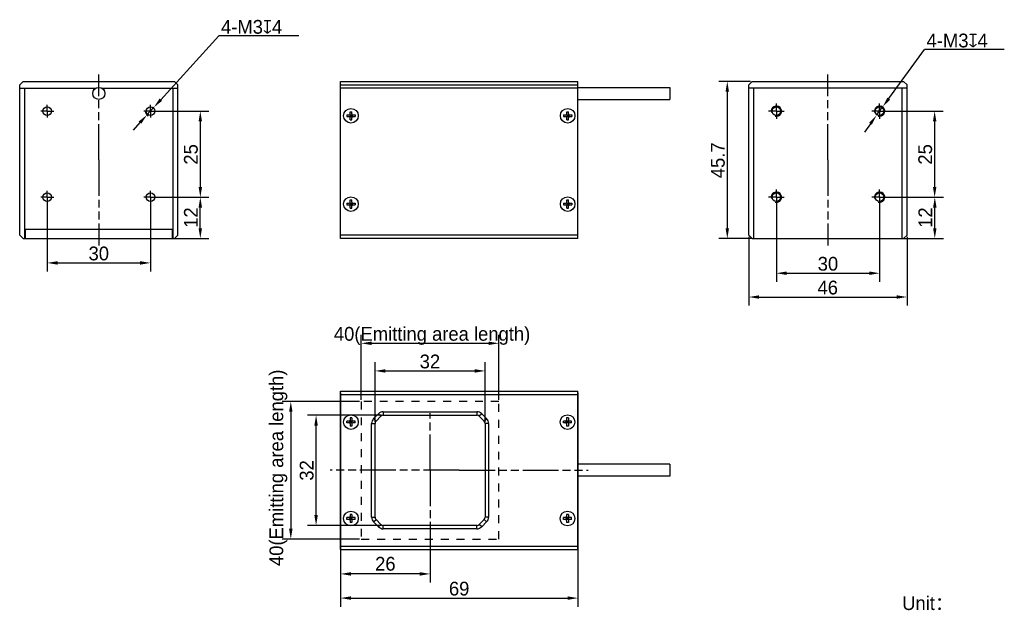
# Model space of a CAD drawing. Header units: millimetres. Extents: x 74 to 360, y 92 to 264.
import ezdxf

# ---------------------------------------------------------------- set-up
doc = ezdxf.new("R2010")
doc.units = ezdxf.units.MM
doc.header["$LTSCALE"] = 23.1
doc.header["$PDMODE"] = 3
doc.header["$PDSIZE"] = 8
for name, pattern in [('CENTER', [0.6, 0.375, -0.075, 0.075, -0.075]), ('DASHED', [0.2, 0.1, -0.1]), ('PHANTOM', [0.8, 0.45, -0.05, 0.1, -0.05, 0.1, -0.05])]:
    doc.linetypes.add(name, pattern=pattern)
doc.layers.get('0').update_dxf_attribs({"linetype": 'CONTINUOUS'})
doc.layers.get('Defpoints').update_dxf_attribs({"linetype": 'CONTINUOUS'})
for name, color, linetype in [('00_COMPONENTS', 7, 'CONTINUOUS'), ('50_ALL_DETAILS', 7, 'CONTINUOUS'), ('51__DRAFT_DIMS', 7, 'CONTINUOUS'), ('DEFAULT_1', 7, 'CENTER')]:
    doc.layers.add(name, color=color, linetype=linetype)
doc.styles.get("Standard").update_dxf_attribs({"font": 'simfang.ttf'})
doc.dimstyles.new('DIMSTYLE_1', dxfattribs={"dimtxt": 3, "dimasz": 3, "dimexe": 2.5, "dimexo": 0.5, "dimgap": 0.75, "dimtad": 1, "dimdsep": 46, "dimtxsty": 'STANDARD', "dimblk": '_FILLED', "dimblk1": '_FILLED', "dimblk2": '_FILLED', "dimcen": 0.09, "dimclrt": 3, "dimazin": 2, "dimtp": 0.2, "dimtm": 0.2, "dimtfac": 1, "dimtofl": 0, "dimtmove": 0, "dimatfit": 3, "dimldrblk": '_FILLED', "dimfxl": 1, "dimtolj": 1, "dimarcsym": 0})
doc.dimstyles.new('DIMSTYLE_2', dxfattribs={"dimtxt": 3, "dimasz": 3, "dimexe": 2.5, "dimexo": 0.5, "dimgap": 0.75, "dimtad": 1, "dimdsep": 46, "dimtxsty": 'STANDARD', "dimblk": '_FILLED', "dimblk1": '_FILLED', "dimblk2": '_FILLED', "dimcen": 0.09, "dimclrt": 3, "dimazin": 2, "dimtp": 0.3, "dimtm": 0.3, "dimtfac": 1, "dimtofl": 0, "dimtmove": 0, "dimatfit": 3, "dimldrblk": '_FILLED', "dimfxl": 1, "dimtolj": 1, "dimarcsym": 0})
doc.dimstyles.new('DIMSTYLE_3', dxfattribs={"dimtxt": 3, "dimasz": 3, "dimexe": 2.5, "dimexo": 0.5, "dimtad": 1, "dimdsep": 46, "dimtxsty": 'STANDARD', "dimblk": '_FILLED', "dimblk1": '_FILLED', "dimblk2": '_FILLED', "dimcen": 0.09, "dimclrt": 3, "dimazin": 2, "dimtp": 0.1, "dimtm": 0.1, "dimtfac": 1, "dimtmove": 0, "dimatfit": 2, "dimldrblk": '_FILLED', "dimfxl": 1, "dimtolj": 1, "dimarcsym": 0})

# ---------------------------------------------------------------- blocks, each defined once
blk = doc.blocks.new('_FILLED')
at = {"color": 0, "linetype": 'ByBlock'}
blk.add_solid([(0, 0), (-1, 0.167), (-1, -0.167)], dxfattribs=at)
blk = doc.blocks.new('*D1')
at = {"layer": '51__DRAFT_DIMS', "color": 0, "lineweight": -2}
for p, q in [((324.26, 236.94), (342.28, 236.94)), ((339.78, 233.94), (339.78, 214.94)), ((324.26, 211.94), (342.28, 211.94))]:
    blk.add_line(p, q, dxfattribs=at)
at = {"layer": 'Defpoints', "color": 0}
for p in [(323.76, 236.94), (323.76, 211.94), (339.78, 211.94)]:
    blk.add_point(p, dxfattribs=at)
at = {"layer": '51__DRAFT_DIMS', "color": 0, "linetype": 'ByBlock', "lineweight": -2, "xscale": 3, "yscale": 3, "zscale": 3}
for p, rotation in [((339.78, 236.94), 90), ((339.78, 211.94), 270)]:
    blk.add_blockref('_FILLED', p, dxfattribs=dict(at, rotation=rotation))
at = {"layer": '51__DRAFT_DIMS', "color": 3, "insert": (335.03, 224.38), "char_height": 3, "attachment_point": 2, "rotation": 90, "line_spacing_factor": 0.9}
blk.add_mtext('\\A1;\\A1;{\\fFZLanTingHei-R-GBK|b0|i0|c134|p2;\\H1.333333x;\\C0;25}', dxfattribs=at)
blk = doc.blocks.new('*D2')
at = {"layer": '51__DRAFT_DIMS', "color": 0, "lineweight": -2}
for p, q in [((293.76, 211.44), (293.76, 187.36)), ((323.76, 211.44), (323.76, 187.36)), ((296.76, 189.86), (320.76, 189.86))]:
    blk.add_line(p, q, dxfattribs=at)
at = {"layer": 'Defpoints', "color": 0}
for p in [(293.76, 211.94), (323.76, 211.94), (323.76, 189.86)]:
    blk.add_point(p, dxfattribs=at)
at = {"layer": '51__DRAFT_DIMS', "color": 0, "linetype": 'ByBlock', "lineweight": -2, "xscale": 3, "yscale": 3, "zscale": 3, "rotation": 180}
blk.add_blockref('_FILLED', (293.76, 189.86), dxfattribs=at)
at = {"layer": '51__DRAFT_DIMS', "color": 0, "linetype": 'ByBlock', "lineweight": -2, "xscale": 3, "yscale": 3, "zscale": 3}
blk.add_blockref('_FILLED', (323.76, 189.86), dxfattribs=at)
at = {"layer": '51__DRAFT_DIMS', "color": 3, "insert": (308.76, 194.61), "char_height": 3, "attachment_point": 2, "line_spacing_factor": 0.9}
blk.add_mtext('\\A1;\\A1;{\\fFZLanTingHei-R-GBK|b0|i0|c134|p2;\\H1.333333x;\\C0;30}', dxfattribs=at)
blk = doc.blocks.new('*D3')
at = {"layer": '51__DRAFT_DIMS', "color": 0, "lineweight": -2}
for p, q in [((324.26, 211.94), (342.32, 211.94)), ((339.82, 202.94), (339.82, 208.94)), ((330.76, 199.94), (342.32, 199.94))]:
    blk.add_line(p, q, dxfattribs=at)
at = {"layer": 'Defpoints', "color": 0}
for p in [(323.76, 211.94), (339.82, 211.94), (330.26, 199.94)]:
    blk.add_point(p, dxfattribs=at)
at = {"layer": '51__DRAFT_DIMS', "color": 0, "linetype": 'ByBlock', "lineweight": -2, "xscale": 3, "yscale": 3, "zscale": 3}
for p, rotation in [((339.82, 211.94), 90), ((339.82, 199.94), 270)]:
    blk.add_blockref('_FILLED', p, dxfattribs=dict(at, rotation=rotation))
at = {"layer": '51__DRAFT_DIMS', "color": 3, "insert": (335.07, 206.02), "char_height": 3, "attachment_point": 2, "rotation": 90, "line_spacing_factor": 0.9}
blk.add_mtext('\\A1;\\A1;{\\fFZLanTingHei-R-GBK|b0|i0|c134|p2;\\H1.333333x;\\C0;12}', dxfattribs=at)
blk = doc.blocks.new('*D4')
at = {"layer": '51__DRAFT_DIMS', "color": 0, "lineweight": -2}
for p, q in [((285.76, 200.44), (285.76, 180.45)), ((331.76, 200.44), (331.76, 180.45)), ((288.76, 182.95), (328.76, 182.95))]:
    blk.add_line(p, q, dxfattribs=at)
at = {"layer": 'Defpoints', "color": 0}
for p in [(285.76, 200.94), (331.76, 200.94), (331.76, 182.95)]:
    blk.add_point(p, dxfattribs=at)
at = {"layer": '51__DRAFT_DIMS', "color": 0, "linetype": 'ByBlock', "lineweight": -2, "xscale": 3, "yscale": 3, "zscale": 3, "rotation": 180}
blk.add_blockref('_FILLED', (285.76, 182.95), dxfattribs=at)
at = {"layer": '51__DRAFT_DIMS', "color": 0, "linetype": 'ByBlock', "lineweight": -2, "xscale": 3, "yscale": 3, "zscale": 3}
blk.add_blockref('_FILLED', (331.76, 182.95), dxfattribs=at)
at = {"layer": '51__DRAFT_DIMS', "color": 3, "insert": (308.7, 187.7), "char_height": 3, "attachment_point": 2, "line_spacing_factor": 0.9}
blk.add_mtext('\\A1;\\A1;{\\fFZLanTingHei-R-GBK|b0|i0|c134|p2;\\H1.333333x;\\C0;46}', dxfattribs=at)
blk = doc.blocks.new('*D5')
at = {"layer": '51__DRAFT_DIMS', "color": 0, "lineweight": -2}
for p, q in [((286.26, 245.59), (277, 245.59)), ((279.5, 242.59), (279.5, 202.94)), ((286.76, 199.94), (277, 199.94))]:
    blk.add_line(p, q, dxfattribs=at)
at = {"layer": 'Defpoints', "color": 0}
for p in [(286.76, 245.59), (279.5, 199.94), (287.26, 199.94)]:
    blk.add_point(p, dxfattribs=at)
at = {"layer": '51__DRAFT_DIMS', "color": 0, "linetype": 'ByBlock', "lineweight": -2, "xscale": 3, "yscale": 3, "zscale": 3}
for p, rotation in [((279.5, 245.59), 90), ((279.5, 199.94), 270)]:
    blk.add_blockref('_FILLED', p, dxfattribs=dict(at, rotation=rotation))
at = {"layer": '51__DRAFT_DIMS', "color": 3, "insert": (274.75, 222.66), "char_height": 3, "attachment_point": 2, "rotation": 90, "line_spacing_factor": 0.9}
blk.add_mtext('\\A1;\\A1;{\\fFZLanTingHei-R-GBK|b0|i0|c134|p2;\\H1.333333x;\\C0;45.7}', dxfattribs=at)
blk = doc.blocks.new('*D6')
at = {"layer": '51__DRAFT_DIMS', "color": 0, "lineweight": -2}
for p, q in [((177.1, 146.7), (177.1, 163.98)), ((209.1, 146.7), (209.1, 163.98)), ((180.1, 161.48), (206.1, 161.48))]:
    blk.add_line(p, q, dxfattribs=at)
at = {"layer": 'Defpoints', "color": 0}
for p in [(209.1, 161.48), (177.1, 146.2), (209.1, 146.2)]:
    blk.add_point(p, dxfattribs=at)
at = {"layer": '51__DRAFT_DIMS', "color": 0, "linetype": 'ByBlock', "lineweight": -2, "xscale": 3, "yscale": 3, "zscale": 3, "rotation": 180}
blk.add_blockref('_FILLED', (177.1, 161.48), dxfattribs=at)
at = {"layer": '51__DRAFT_DIMS', "color": 0, "linetype": 'ByBlock', "lineweight": -2, "xscale": 3, "yscale": 3, "zscale": 3}
blk.add_blockref('_FILLED', (209.1, 161.48), dxfattribs=at)
at = {"layer": '51__DRAFT_DIMS', "color": 3, "insert": (193.06, 166.23), "char_height": 3, "attachment_point": 2, "line_spacing_factor": 0.9}
blk.add_mtext('\\A1;\\A1;{\\fFZLanTingHei-R-GBK|b0|i0|c134|p2;\\H1.333333x;\\C0;32}', dxfattribs=at)
blk = doc.blocks.new('*D7')
at = {"layer": '51__DRAFT_DIMS', "color": 0, "lineweight": -2}
for p, q in [((179.02, 148.61), (157.47, 148.61)), ((159.97, 119.61), (159.97, 145.61)), ((179.02, 116.61), (157.47, 116.61))]:
    blk.add_line(p, q, dxfattribs=at)
at = {"layer": 'Defpoints', "color": 0}
for p in [(159.97, 148.61), (179.52, 148.61), (179.52, 116.61)]:
    blk.add_point(p, dxfattribs=at)
at = {"layer": '51__DRAFT_DIMS', "color": 0, "linetype": 'ByBlock', "lineweight": -2, "xscale": 3, "yscale": 3, "zscale": 3}
for p, rotation in [((159.97, 148.61), 90), ((159.97, 116.61), 270)]:
    blk.add_blockref('_FILLED', p, dxfattribs=dict(at, rotation=rotation))
at = {"layer": '51__DRAFT_DIMS', "color": 3, "insert": (155.22, 132.57), "char_height": 3, "attachment_point": 2, "rotation": 90, "line_spacing_factor": 0.9}
blk.add_mtext('\\A1;\\A1;{\\fFZLanTingHei-R-GBK|b0|i0|c134|p2;\\H1.333333x;\\C0;32}', dxfattribs=at)
blk = doc.blocks.new('*D8')
at = {"layer": '51__DRAFT_DIMS', "color": 0, "lineweight": -2}
for p, q in [((167.1, 155.11), (167.1, 92.99)), ((236.1, 155.11), (236.1, 92.99)), ((170.1, 95.49), (233.1, 95.49))]:
    blk.add_line(p, q, dxfattribs=at)
at = {"layer": 'Defpoints', "color": 0}
for p in [(167.1, 155.61), (236.1, 155.61), (236.1, 95.49)]:
    blk.add_point(p, dxfattribs=at)
at = {"layer": '51__DRAFT_DIMS', "color": 0, "linetype": 'ByBlock', "lineweight": -2, "xscale": 3, "yscale": 3, "zscale": 3, "rotation": 180}
blk.add_blockref('_FILLED', (167.1, 95.49), dxfattribs=at)
at = {"layer": '51__DRAFT_DIMS', "color": 0, "linetype": 'ByBlock', "lineweight": -2, "xscale": 3, "yscale": 3, "zscale": 3}
blk.add_blockref('_FILLED', (236.1, 95.49), dxfattribs=at)
at = {"layer": '51__DRAFT_DIMS', "color": 3, "insert": (201.56, 100.24), "char_height": 3, "attachment_point": 2, "line_spacing_factor": 0.9}
blk.add_mtext('\\A1;\\A1;{\\fFZLanTingHei-R-GBK|b0|i0|c134|p2;\\H1.333333x;\\C0;69}', dxfattribs=at)
blk = doc.blocks.new('*D9')
at = {"layer": '51__DRAFT_DIMS', "color": 0, "lineweight": -2}
for p, q in [((326.41, 240.58), (336.8, 254.83)), ((360.03, 254.83), (336.8, 254.83)), ((322.88, 235.73), (324.65, 238.15)), ((321.11, 233.3), (319.35, 230.88))]:
    blk.add_line(p, q, dxfattribs=at)
at = {"layer": 'Defpoints', "color": 0}
for p in [(324.65, 238.15), (322.88, 235.73)]:
    blk.add_point(p, dxfattribs=at)
at = {"layer": '51__DRAFT_DIMS', "color": 0, "linetype": 'ByBlock', "lineweight": -2, "xscale": 3, "yscale": 3, "zscale": 3}
for p, rotation in [((324.65, 238.15), 233.9181981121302), ((322.88, 235.73), 53.9181981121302)]:
    blk.add_blockref('_FILLED', p, dxfattribs=dict(at, rotation=rotation))
at = {"layer": '51__DRAFT_DIMS', "color": 3, "insert": (337.43, 259.46), "char_height": 3, "attachment_point": 1, "line_spacing_factor": 0.9}
blk.add_mtext('\\A1;{\\fFZLanTingHei-R-GBK|b0|i0|c134|p2;\\H1.333333x;\\C0;4-M\\A1;3\\fgdt|b0|i0|c0|p0;x\\fFZLanTingHei-R-GBK|b0|i0|c134|p2;4}', dxfattribs=at)
blk = doc.blocks.new('*D10')
at = {"layer": '51__DRAFT_DIMS', "color": 0, "lineweight": -2}
for p, q in [((114.84, 240.27), (131.72, 258.81)), ((154.94, 258.81), (131.72, 258.81)), ((110.8, 235.83), (112.82, 238.05)), ((108.78, 233.61), (106.76, 231.39))]:
    blk.add_line(p, q, dxfattribs=at)
at = {"layer": 'Defpoints', "color": 0}
for p in [(112.82, 238.05), (110.8, 235.83)]:
    blk.add_point(p, dxfattribs=at)
at = {"layer": '51__DRAFT_DIMS', "color": 0, "linetype": 'ByBlock', "lineweight": -2, "xscale": 3, "yscale": 3, "zscale": 3}
for p, rotation in [((112.82, 238.05), 227.6929351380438), ((110.8, 235.83), 47.6929351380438)]:
    blk.add_blockref('_FILLED', p, dxfattribs=dict(at, rotation=rotation))
at = {"layer": '51__DRAFT_DIMS', "color": 3, "insert": (132.34, 263.43), "char_height": 3, "attachment_point": 1, "line_spacing_factor": 0.9}
blk.add_mtext('\\A1;{\\fFZLanTingHei-R-GBK|b0|i0|c134|p2;\\H1.333333x;\\C0;4-M\\A1;3\\fgdt|b0|i0|c0|p0;x\\fFZLanTingHei-R-GBK|b0|i0|c134|p2;4}', dxfattribs=at)
blk = doc.blocks.new('*D11')
at = {"layer": '51__DRAFT_DIMS', "color": 0, "lineweight": -2}
for p, q in [((112.31, 236.94), (128.82, 236.94)), ((126.32, 233.94), (126.32, 214.94)), ((112.31, 211.94), (128.82, 211.94))]:
    blk.add_line(p, q, dxfattribs=at)
at = {"layer": 'Defpoints', "color": 0}
for p in [(111.81, 236.94), (111.81, 211.94), (126.32, 211.94)]:
    blk.add_point(p, dxfattribs=at)
at = {"layer": '51__DRAFT_DIMS', "color": 0, "linetype": 'ByBlock', "lineweight": -2, "xscale": 3, "yscale": 3, "zscale": 3}
for p, rotation in [((126.32, 236.94), 90), ((126.32, 211.94), 270)]:
    blk.add_blockref('_FILLED', p, dxfattribs=dict(at, rotation=rotation))
at = {"layer": '51__DRAFT_DIMS', "color": 3, "insert": (121.57, 224.38), "char_height": 3, "attachment_point": 2, "rotation": 90, "line_spacing_factor": 0.9}
blk.add_mtext('\\A1;\\A1;{\\fFZLanTingHei-R-GBK|b0|i0|c134|p2;\\H1.333333x;\\C0;25}', dxfattribs=at)
blk = doc.blocks.new('*D12')
at = {"layer": '51__DRAFT_DIMS', "color": 0, "lineweight": -2}
for p, q in [((81.81, 211.44), (81.81, 190.35)), ((111.81, 211.44), (111.81, 190.35)), ((84.81, 192.85), (108.81, 192.85))]:
    blk.add_line(p, q, dxfattribs=at)
at = {"layer": 'Defpoints', "color": 0}
for p in [(81.81, 211.94), (111.81, 211.94), (111.81, 192.85)]:
    blk.add_point(p, dxfattribs=at)
at = {"layer": '51__DRAFT_DIMS', "color": 0, "linetype": 'ByBlock', "lineweight": -2, "xscale": 3, "yscale": 3, "zscale": 3, "rotation": 180}
blk.add_blockref('_FILLED', (81.81, 192.85), dxfattribs=at)
at = {"layer": '51__DRAFT_DIMS', "color": 0, "linetype": 'ByBlock', "lineweight": -2, "xscale": 3, "yscale": 3, "zscale": 3}
blk.add_blockref('_FILLED', (111.81, 192.85), dxfattribs=at)
at = {"layer": '51__DRAFT_DIMS', "color": 3, "insert": (96.8, 197.6), "char_height": 3, "attachment_point": 2, "line_spacing_factor": 0.9}
blk.add_mtext('\\A1;\\A1;{\\fFZLanTingHei-R-GBK|b0|i0|c134|p2;\\H1.333333x;\\C0;30}', dxfattribs=at)
blk = doc.blocks.new('*D13')
at = {"layer": '51__DRAFT_DIMS', "color": 0, "lineweight": -2}
for p, q in [((112.31, 211.94), (128.82, 211.94)), ((126.32, 202.94), (126.32, 208.94)), ((118.76, 199.94), (128.82, 199.94))]:
    blk.add_line(p, q, dxfattribs=at)
at = {"layer": 'Defpoints', "color": 0}
for p in [(111.81, 211.94), (126.32, 211.94), (118.26, 199.94)]:
    blk.add_point(p, dxfattribs=at)
at = {"layer": '51__DRAFT_DIMS', "color": 0, "linetype": 'ByBlock', "lineweight": -2, "xscale": 3, "yscale": 3, "zscale": 3}
for p, rotation in [((126.32, 211.94), 90), ((126.32, 199.94), 270)]:
    blk.add_blockref('_FILLED', p, dxfattribs=dict(at, rotation=rotation))
at = {"layer": '51__DRAFT_DIMS', "color": 3, "insert": (121.57, 206.02), "char_height": 3, "attachment_point": 2, "rotation": 90, "line_spacing_factor": 0.9}
blk.add_mtext('\\A1;\\A1;{\\fFZLanTingHei-R-GBK|b0|i0|c134|p2;\\H1.333333x;\\C0;12}', dxfattribs=at)
blk = doc.blocks.new('*D32')
at = {"layer": '51__DRAFT_DIMS', "color": 0, "lineweight": -2}
for p, q in [((173.1, 153.11), (173.1, 172)), ((213.1, 153.11), (213.1, 172)), ((176.1, 169.5), (210.1, 169.5))]:
    blk.add_line(p, q, dxfattribs=at)
at = {"layer": 'Defpoints', "color": 0}
for p in [(213.1, 169.5), (173.1, 152.61), (213.1, 152.61)]:
    blk.add_point(p, dxfattribs=at)
at = {"layer": '51__DRAFT_DIMS', "color": 0, "linetype": 'ByBlock', "lineweight": -2, "xscale": 3, "yscale": 3, "zscale": 3, "rotation": 180}
blk.add_blockref('_FILLED', (173.1, 169.5), dxfattribs=at)
at = {"layer": '51__DRAFT_DIMS', "color": 0, "linetype": 'ByBlock', "lineweight": -2, "xscale": 3, "yscale": 3, "zscale": 3}
blk.add_blockref('_FILLED', (213.1, 169.5), dxfattribs=at)
at = {"layer": '51__DRAFT_DIMS', "color": 3, "insert": (193.68, 174.25), "char_height": 3, "attachment_point": 2, "line_spacing_factor": 0.9}
blk.add_mtext('\\A1;\\A1;{\\fFZLanTingHei-R-GBK|b0|i0|c134|p2;\\H1.333333x;\\C0;40(\\f方正兰亭黑_GBK|b0|i0|c134|p0;\\C256;Emitting area length\\fFZLanTingHei-R-GBK|b0|i0|c134|p2;\\C0;)}', dxfattribs=at)
blk = doc.blocks.new('CENTERLINE_BL1', base_point=(293.76, 200.2))
at = {"layer": 'DEFAULT_1', "color": 1, "linetype": 'PHANTOM'}
for q in [(293.76, 202.45), (291.51, 200.2), (296.01, 200.2), (293.76, 197.95)]:
    blk.add_line((293.76, 200.2), q, dxfattribs=at)
blk = doc.blocks.new('CENTERLINE_BL2', base_point=(293.76, 175.2))
at = {"layer": 'DEFAULT_1', "color": 1, "linetype": 'PHANTOM'}
for q in [(293.76, 177.45), (291.51, 175.2), (296.01, 175.2), (293.76, 172.95)]:
    blk.add_line((293.76, 175.2), q, dxfattribs=at)
blk = doc.blocks.new('CENTERLINE_BL3', base_point=(323.76, 175.2))
at = {"layer": 'DEFAULT_1', "color": 1, "linetype": 'PHANTOM'}
for q in [(323.76, 177.45), (321.51, 175.2), (326.01, 175.2), (323.76, 172.95)]:
    blk.add_line((323.76, 175.2), q, dxfattribs=at)
blk = doc.blocks.new('CENTERLINE_BL4', base_point=(323.76, 200.2))
at = {"layer": 'DEFAULT_1', "color": 1, "linetype": 'PHANTOM'}
for q in [(323.76, 202.45), (321.51, 200.2), (326.01, 200.2), (323.76, 197.95)]:
    blk.add_line((323.76, 200.2), q, dxfattribs=at)
blk = doc.blocks.new('CENTERLINEL_BL5', base_point=(308.76, 186.03))
at = {"layer": 'DEFAULT_1', "color": 1, "linetype": 'PHANTOM'}
for q in [(308.76, 210.85), (308.76, 161.2)]:
    blk.add_line((308.76, 186.03), q, dxfattribs=at)
blk = doc.blocks.new('CENTERLINEL_BL6', base_point=(201.6, 105.57))
at = {"layer": 'DEFAULT_1', "color": 1, "linetype": 'PHANTOM'}
for q in [(164.1, 105.57), (239.1, 105.57)]:
    blk.add_line((201.6, 105.57), q, dxfattribs=at)
blk = doc.blocks.new('CENTERLINEL_BL7', base_point=(193.1, 105.57))
at = {"layer": 'DEFAULT_1', "color": 1, "linetype": 'PHANTOM'}
for q in [(193.1, 122.16), (193.1, 88.99)]:
    blk.add_line((193.1, 105.57), q, dxfattribs=at)
blk = doc.blocks.new('CENTERLINEL_BL8', base_point=(96.81, 186.03))
at = {"layer": 'DEFAULT_1', "color": 1, "linetype": 'PHANTOM'}
for q in [(96.81, 210.85), (96.81, 161.2)]:
    blk.add_line((96.81, 186.03), q, dxfattribs=at)
blk = doc.blocks.new('CENTERLINE_BL9', base_point=(81.81, 175.2))
at = {"layer": 'DEFAULT_1', "color": 1, "linetype": 'PHANTOM'}
for q in [(79.94, 175.2), (81.81, 177.08), (83.69, 175.2), (81.81, 173.33)]:
    blk.add_line((81.81, 175.2), q, dxfattribs=at)
blk = doc.blocks.new('CENTERLINE_BL10', base_point=(111.81, 200.2))
at = {"layer": 'DEFAULT_1', "color": 1, "linetype": 'PHANTOM'}
for q in [(111.81, 202.08), (109.94, 200.2), (113.69, 200.2), (111.81, 198.33)]:
    blk.add_line((111.81, 200.2), q, dxfattribs=at)
blk = doc.blocks.new('CENTERLINE_BL11', base_point=(81.81, 200.2))
at = {"layer": 'DEFAULT_1', "color": 1, "linetype": 'PHANTOM'}
for q in [(81.81, 202.08), (79.94, 200.2), (83.69, 200.2), (81.81, 198.33)]:
    blk.add_line((81.81, 200.2), q, dxfattribs=at)
blk = doc.blocks.new('CENTERLINE_BL12', base_point=(111.81, 175.2))
at = {"layer": 'DEFAULT_1', "color": 1, "linetype": 'PHANTOM'}
for q in [(109.94, 175.2), (111.81, 177.08), (113.69, 175.2), (111.81, 173.33)]:
    blk.add_line((111.81, 175.2), q, dxfattribs=at)
blk = doc.blocks.new('CENTERLINE_BL13', base_point=(111.81, 175.2))
at = {"layer": 'DEFAULT_1', "color": 1, "linetype": 'PHANTOM'}
for q in [(109.94, 175.2), (111.81, 177.08), (113.69, 175.2), (111.81, 173.33)]:
    blk.add_line((111.81, 175.2), q, dxfattribs=at)
blk = doc.blocks.new('*D30')
at = {"layer": '51__DRAFT_DIMS', "color": 0, "lineweight": -2}
for p, q in [((193.1, 116.11), (193.1, 100.01)), ((167.1, 109.11), (167.1, 100.01)), ((190.1, 102.51), (170.1, 102.51))]:
    blk.add_line(p, q, dxfattribs=at)
at = {"layer": 'Defpoints', "color": 0}
for p in [(193.1, 116.61), (167.1, 109.61), (167.1, 102.51)]:
    blk.add_point(p, dxfattribs=at)
at = {"layer": '51__DRAFT_DIMS', "color": 0, "linetype": 'ByBlock', "lineweight": -2, "xscale": 3, "yscale": 3, "zscale": 3, "rotation": 180}
blk.add_blockref('_FILLED', (167.1, 102.51), dxfattribs=at)
at = {"layer": '51__DRAFT_DIMS', "color": 0, "linetype": 'ByBlock', "lineweight": -2, "xscale": 3, "yscale": 3, "zscale": 3}
blk.add_blockref('_FILLED', (193.1, 102.51), dxfattribs=at)
at = {"layer": '51__DRAFT_DIMS', "color": 3, "insert": (180.1, 105.43), "char_height": 3, "attachment_point": 5}
blk.add_mtext('\\A1;\\A1;{\\fFZLanTingHei-R-GBK|b0|i0|c134|p2;\\H1.333333x;\\C0;26}', dxfattribs=at)
blk = doc.blocks.new('*D33')
at = {"layer": '51__DRAFT_DIMS', "color": 0, "lineweight": -2}
for p, q in [((172.6, 152.61), (150.12, 152.61)), ((152.62, 149.61), (152.62, 115.61)), ((172.6, 112.61), (150.12, 112.61))]:
    blk.add_line(p, q, dxfattribs=at)
at = {"layer": 'Defpoints', "color": 0}
for p in [(173.1, 152.61), (152.62, 112.61), (173.1, 112.61)]:
    blk.add_point(p, dxfattribs=at)
at = {"layer": '51__DRAFT_DIMS', "color": 0, "linetype": 'ByBlock', "lineweight": -2, "xscale": 3, "yscale": 3, "zscale": 3}
for p, rotation in [((152.62, 152.61), 90), ((152.62, 112.61), 270)]:
    blk.add_blockref('_FILLED', p, dxfattribs=dict(at, rotation=rotation))
at = {"layer": '51__DRAFT_DIMS', "color": 3, "insert": (149.02, 133.33), "char_height": 3, "attachment_point": 5, "rotation": 90}
blk.add_mtext('\\A1;\\A1;{\\fFZLanTingHei-R-GBK|b0|i0|c134|p2;\\H1.333333x;\\C0;40(\\f方正兰亭黑_GBK|b0|i0|c134|p0;\\C256;Emitting area length\\fFZLanTingHei-R-GBK|b0|i0|c134|p2;\\C0;)}', dxfattribs=at)

msp = doc.modelspace()

# ---------------------------------------------------------------- linework, layer by layer
at = {"color": 0, "linetype": 'DASHED'}
for p, q in [((173.10234, 152.61146), (173.10234, 112.61146)), ((213.10234, 152.61146), (173.10234, 152.61146)), ((213.10234, 112.61146), (213.10234, 152.61146)), ((173.10234, 112.61146), (213.10234, 112.61146))]:
    msp.add_line(p, q, dxfattribs=at)
at = {"layer": '00_COMPONENTS', "color": 0}
for p, q in [((74.8123, 245.58895), (73.8123, 244.58895)), ((73.8123, 200.93895), (73.8123, 244.58895)), ((73.8123, 243.58895), (95.91273, 243.58895)), ((74.8123, 245.58895), (118.8123, 245.58895)), ((75.3123, 199.93895), (75.3123, 243.58895)), ((95.3123, 243.58895), (95.3123, 242.9885)), ((97.71187, 243.58895), (119.8123, 243.58895)), ((98.3123, 243.58895), (98.3123, 242.98849)), ((118.3123, 243.58895), (118.3123, 199.93895)), ((119.8123, 244.58895), (118.8123, 245.58895)), ((119.8123, 200.93895), (119.8123, 244.58895)), ((167.10234, 199.93895), (167.10234, 245.58895)), ((167.10234, 245.58895), (236.10234, 245.58895)), ((167.10234, 244.58895), (236.10234, 244.58895)), ((236.10234, 243.58895), (167.10234, 243.58895)), ((236.10234, 199.93895), (236.10234, 245.58895)), ((236.10234, 243.83895), (262.84186, 243.83895)), ((262.84186, 243.83895), (262.84186, 240.33895)), ((286.76395, 245.58895), (285.76395, 244.58895)), ((285.76395, 200.93895), (285.76395, 244.58895)), ((331.76395, 243.58895), (285.76395, 243.58895)), ((286.76395, 245.58895), (330.76395, 245.58895)), ((287.26395, 199.93895), (287.26395, 243.58895)), ((330.26395, 243.58895), (330.26395, 199.93895)), ((331.76395, 244.58895), (330.76395, 245.58895)), ((331.76395, 200.93895), (331.76395, 244.58895)), ((236.10234, 240.33895), (262.84186, 240.33895)), ((168.90234, 235.83895), (168.90234, 235.33895)), ((168.90234, 235.83895), (169.55234, 235.83895)), ((168.90234, 235.33895), (169.55234, 235.33895)), ((169.76447, 235.25109), (170.4402, 235.92682)), ((170.4402, 235.25109), (169.76447, 235.92682)), ((169.85234, 236.13895), (169.85234, 236.78895)), ((169.85234, 236.78895), (170.35234, 236.78895)), ((169.85234, 235.83895), (169.85234, 235.33895)), ((169.85234, 235.83895), (170.35234, 235.83895)), ((169.85234, 235.58895), (170.35234, 235.58895)), ((169.85234, 235.33895), (170.35234, 235.33895)), ((169.85234, 234.38895), (169.85234, 235.03895)), ((170.10234, 235.33895), (170.10234, 235.83895)), ((170.35234, 236.13895), (170.35234, 236.78895)), ((170.35234, 235.83895), (170.35234, 235.33895)), ((170.35234, 234.38895), (170.35234, 235.03895)), ((170.65234, 235.83895), (171.30234, 235.83895)), ((170.65234, 235.33895), (171.30234, 235.33895)), ((171.30234, 235.83895), (171.30234, 235.33895)), ((231.90234, 235.83895), (232.55234, 235.83895)), ((231.90234, 235.83895), (231.90234, 235.33895)), ((231.90234, 235.33895), (232.55234, 235.33895)), ((232.76447, 235.25109), (233.4402, 235.92682)), ((232.76447, 235.92682), (233.4402, 235.25109)), ((232.85234, 236.78895), (233.35234, 236.78895)), ((232.85234, 236.13895), (232.85234, 236.78895)), ((232.85234, 235.83895), (233.35234, 235.83895)), ((232.85234, 235.83895), (232.85234, 235.33895)), ((232.85234, 235.58895), (233.35234, 235.58895)), ((232.85234, 235.33895), (233.35234, 235.33895)), ((232.85234, 234.38895), (232.85234, 235.03895)), ((233.10234, 235.33895), (233.10234, 235.83895)), ((233.35234, 236.13895), (233.35234, 236.78895)), ((233.35234, 235.83895), (233.35234, 235.33895)), ((233.35234, 234.38895), (233.35234, 235.03895)), ((233.65234, 235.83895), (234.30234, 235.83895)), ((233.65234, 235.33895), (234.30234, 235.33895)), ((234.30234, 235.83895), (234.30234, 235.33895)), ((169.85234, 234.38895), (170.35234, 234.38895)), ((232.85234, 234.38895), (233.35234, 234.38895)), ((168.90234, 210.18895), (168.90234, 209.68895)), ((168.90234, 210.18895), (169.55234, 210.18895)), ((168.90234, 209.68895), (169.55234, 209.68895)), ((170.4402, 209.60109), (169.76447, 210.27682)), ((169.76447, 209.60109), (170.4402, 210.27682)), ((169.85234, 210.48895), (169.85234, 211.13895)), ((169.85234, 211.13895), (170.35234, 211.13895)), ((169.85234, 210.18895), (169.85234, 209.68895)), ((169.85234, 210.18895), (170.35234, 210.18895)), ((169.85234, 209.93895), (170.35234, 209.93895)), ((169.85234, 209.68895), (170.35234, 209.68895)), ((169.85234, 208.73895), (169.85234, 209.38895)), ((170.10234, 209.68895), (170.10234, 210.18895)), ((170.35234, 210.48895), (170.35234, 211.13895)), ((170.35234, 210.18895), (170.35234, 209.68895)), ((170.35234, 208.73895), (170.35234, 209.38895)), ((170.65234, 210.18895), (171.30234, 210.18895)), ((170.65234, 209.68895), (171.30234, 209.68895)), ((171.30234, 210.18895), (171.30234, 209.68895)), ((231.90234, 210.18895), (232.55234, 210.18895)), ((231.90234, 210.18895), (231.90234, 209.68895)), ((231.90234, 209.68895), (232.55234, 209.68895)), ((232.76447, 210.27682), (233.4402, 209.60109)), ((232.76447, 209.60109), (233.4402, 210.27682)), ((232.85234, 211.13895), (233.35234, 211.13895)), ((232.85234, 210.48895), (232.85234, 211.13895)), ((232.85234, 210.18895), (233.35234, 210.18895)), ((232.85234, 210.18895), (232.85234, 209.68895)), ((232.85234, 209.93895), (233.35234, 209.93895)), ((232.85234, 209.68895), (233.35234, 209.68895)), ((232.85234, 208.73895), (232.85234, 209.38895)), ((233.10234, 209.68895), (233.10234, 210.18895)), ((233.35234, 210.48895), (233.35234, 211.13895)), ((233.35234, 210.18895), (233.35234, 209.68895)), ((233.35234, 208.73895), (233.35234, 209.38895)), ((233.65234, 210.18895), (234.30234, 210.18895)), ((233.65234, 209.68895), (234.30234, 209.68895)), ((234.30234, 210.18895), (234.30234, 209.68895)), ((169.85234, 208.73895), (170.35234, 208.73895)), ((232.85234, 208.73895), (233.35234, 208.73895)), ((73.8123, 200.93895), (74.8123, 199.93895)), ((118.3123, 202.58895), (75.3123, 202.58895)), ((75.3123, 202.07682), (75.3623, 202.07682)), ((75.3623, 202.58895), (75.3623, 199.93895)), ((118.2623, 199.93895), (118.2623, 202.58895)), ((118.2623, 202.07682), (118.3123, 202.07682)), ((118.8123, 199.93895), (119.8123, 200.93895)), ((236.10234, 200.93895), (167.10234, 200.93895)), ((285.76395, 200.93895), (286.76395, 199.93895)), ((330.76395, 199.93895), (331.76395, 200.93895)), ((74.8123, 199.93895), (118.8123, 199.93895)), ((75.3123, 200.29908), (75.3623, 200.29908)), ((118.3123, 200.29908), (118.2623, 200.29908)), ((236.10234, 199.93895), (167.10234, 199.93895)), ((286.76395, 199.93895), (330.76395, 199.93895)), ((167.10234, 109.61146), (167.10234, 155.61146)), ((167.10234, 155.61146), (236.10234, 155.61146)), ((167.10234, 154.61146), (236.10234, 154.61146)), ((236.10234, 109.61146), (236.10234, 155.61146)), ((176.68812, 147.61146), (178.10234, 149.02567)), ((178.10234, 149.02567), (178.80944, 148.31856)), ((179.51655, 149.61146), (179.51655, 148.61146)), ((179.51655, 149.61146), (206.68812, 149.61146)), ((206.68812, 149.61146), (206.68812, 148.61146)), ((208.10234, 149.02567), (207.39523, 148.31856)), ((208.10234, 149.02567), (209.51655, 147.61146)), ((168.90234, 146.36146), (168.90234, 146.86146)), ((169.55234, 146.86146), (168.90234, 146.86146)), ((169.55234, 146.36146), (168.90234, 146.36146)), ((169.76447, 146.27359), (170.4402, 146.94932)), ((169.76447, 146.94932), (170.4402, 146.27359)), ((169.85234, 147.81146), (169.85234, 147.16146)), ((170.35234, 147.81146), (169.85234, 147.81146)), ((169.85234, 146.36146), (169.85234, 146.86146)), ((170.35234, 146.86146), (169.85234, 146.86146)), ((170.35234, 146.61146), (169.85234, 146.61146)), ((170.35234, 146.36146), (169.85234, 146.36146)), ((169.85234, 146.06146), (169.85234, 145.41146)), ((170.10234, 146.86146), (170.10234, 146.36146)), ((170.35234, 147.81146), (170.35234, 147.16146)), ((170.35234, 146.36146), (170.35234, 146.86146)), ((170.35234, 146.06146), (170.35234, 145.41146)), ((171.30234, 146.86146), (170.65234, 146.86146)), ((171.30234, 146.36146), (170.65234, 146.36146)), ((171.30234, 146.36146), (171.30234, 146.86146)), ((176.10234, 119.02567), (176.10234, 146.19724)), ((176.10234, 146.19724), (177.10234, 146.19724)), ((176.68812, 147.61146), (177.39523, 146.90435)), ((177.10234, 119.02567), (177.10234, 146.19724)), ((177.39523, 146.90435), (178.80944, 148.31856)), ((179.51655, 148.61146), (206.68812, 148.61146)), ((207.39523, 148.31856), (208.80944, 146.90435)), ((209.51655, 147.61146), (208.80944, 146.90435)), ((209.10234, 146.19724), (209.10234, 119.02567)), ((210.10234, 146.19724), (209.10234, 146.19724)), ((210.10234, 146.19724), (210.10234, 119.02567)), ((232.50234, 146.86146), (231.85234, 146.86146)), ((231.85234, 146.36146), (231.85234, 146.86146)), ((232.50234, 146.36146), (231.85234, 146.36146)), ((232.71447, 146.27359), (233.3902, 146.94932)), ((232.71447, 146.94932), (233.3902, 146.27359)), ((233.30234, 147.81146), (232.80234, 147.81146)), ((232.80234, 147.81146), (232.80234, 147.16146)), ((233.30234, 146.86146), (232.80234, 146.86146)), ((232.80234, 146.36146), (232.80234, 146.86146)), ((233.30234, 146.61146), (232.80234, 146.61146)), ((233.30234, 146.36146), (232.80234, 146.36146)), ((232.80234, 146.06146), (232.80234, 145.41146)), ((233.05234, 146.86146), (233.05234, 146.36146)), ((233.30234, 147.81146), (233.30234, 147.16146)), ((233.30234, 146.36146), (233.30234, 146.86146)), ((233.30234, 146.06146), (233.30234, 145.41146)), ((234.25234, 146.86146), (233.60234, 146.86146)), ((234.25234, 146.36146), (233.60234, 146.36146)), ((234.25234, 146.36146), (234.25234, 146.86146)), ((170.35234, 145.41146), (169.85234, 145.41146)), ((233.30234, 145.41146), (232.80234, 145.41146)), ((262.84186, 134.36146), (236.10234, 134.36146)), ((262.84186, 134.36146), (262.84186, 130.86146)), ((262.84186, 130.86146), (236.10234, 130.86146)), ((168.90234, 118.36146), (168.90234, 118.86146)), ((169.55234, 118.86146), (168.90234, 118.86146)), ((169.55234, 118.36146), (168.90234, 118.36146)), ((169.76447, 118.94932), (170.4402, 118.27359)), ((169.76447, 118.27359), (170.4402, 118.94932)), ((169.85234, 119.81146), (169.85234, 119.16146)), ((170.35234, 119.81146), (169.85234, 119.81146)), ((169.85234, 118.36146), (169.85234, 118.86146)), ((170.35234, 118.86146), (169.85234, 118.86146)), ((170.35234, 118.61146), (169.85234, 118.61146)), ((170.35234, 118.36146), (169.85234, 118.36146)), ((169.85234, 118.06146), (169.85234, 117.41146)), ((170.35234, 117.41146), (169.85234, 117.41146)), ((170.10234, 118.86146), (170.10234, 118.36146)), ((170.35234, 119.81146), (170.35234, 119.16146)), ((170.35234, 118.36146), (170.35234, 118.86146)), ((170.35234, 118.06146), (170.35234, 117.41146)), ((171.30234, 118.86146), (170.65234, 118.86146)), ((171.30234, 118.36146), (170.65234, 118.36146)), ((171.30234, 118.36146), (171.30234, 118.86146)), ((176.10234, 119.02567), (177.10234, 119.02567)), ((176.68812, 117.61146), (177.39523, 118.31856)), ((178.10234, 116.19724), (176.68812, 117.61146)), ((178.80944, 116.90435), (177.39523, 118.31856)), ((208.80944, 118.31856), (207.39523, 116.90435)), ((209.51655, 117.61146), (208.10234, 116.19724)), ((209.51655, 117.61146), (208.80944, 118.31856)), ((210.10234, 119.02567), (209.10234, 119.02567)), ((232.50234, 118.86146), (231.85234, 118.86146)), ((231.85234, 118.36146), (231.85234, 118.86146)), ((232.50234, 118.36146), (231.85234, 118.36146)), ((232.71447, 118.94932), (233.3902, 118.27359)), ((232.71447, 118.27359), (233.3902, 118.94932)), ((233.30234, 119.81146), (232.80234, 119.81146)), ((232.80234, 119.81146), (232.80234, 119.16146)), ((233.30234, 118.86146), (232.80234, 118.86146)), ((232.80234, 118.36146), (232.80234, 118.86146)), ((233.30234, 118.61146), (232.80234, 118.61146)), ((233.30234, 118.36146), (232.80234, 118.36146)), ((232.80234, 118.06146), (232.80234, 117.41146)), ((233.30234, 117.41146), (232.80234, 117.41146)), ((233.05234, 118.86146), (233.05234, 118.36146)), ((233.30234, 119.81146), (233.30234, 119.16146)), ((233.30234, 118.36146), (233.30234, 118.86146)), ((233.30234, 118.06146), (233.30234, 117.41146)), ((234.25234, 118.86146), (233.60234, 118.86146)), ((234.25234, 118.36146), (233.60234, 118.36146)), ((234.25234, 118.36146), (234.25234, 118.86146)), ((178.10234, 116.19724), (178.80944, 116.90435)), ((179.51655, 115.61146), (179.51655, 116.61146)), ((206.68812, 116.61146), (179.51655, 116.61146)), ((206.68812, 115.61146), (179.51655, 115.61146)), ((206.68812, 115.61146), (206.68812, 116.61146)), ((208.10234, 116.19724), (207.39523, 116.90435)), ((167.10234, 110.61146), (236.10234, 110.61146)), ((167.10234, 109.61146), (236.10234, 109.61146))]:
    msp.add_line(p, q, dxfattribs=at)
for centre, radius in [((96.8123, 242.08895), 1.75), ((81.8123, 236.93895), 1.25), ((111.8123, 236.93895), 1.25), ((170.10234, 235.58895), 2.1275), ((233.10234, 235.58895), 2.1275), ((293.76395, 236.93895), 1.25), ((323.76395, 236.93895), 1.25), ((81.8123, 211.93895), 1.25), ((111.8123, 211.93895), 1.25), ((170.10234, 209.93895), 2.1275), ((233.10234, 209.93895), 2.1275), ((293.76395, 211.93895), 1.25), ((323.76395, 211.93895), 1.25), ((170.10234, 146.61146), 2.1275), ((233.05234, 146.61146), 2.1275), ((170.10234, 118.61146), 2.1275), ((233.05234, 118.61146), 2.1275)]:
    msp.add_circle(centre, radius, dxfattribs=at)
for centre, radius, start, end in [((293.76395, 236.93895), 1.5, 255, 195), ((323.76395, 236.93895), 1.5, 255, 195), ((169.55234, 236.13895), 0.3, 270, 0), ((169.55234, 235.03895), 0.3, 0, 90), ((170.65234, 236.13895), 0.3, 180, 270), ((170.65234, 235.03895), 0.3, 90, 180), ((232.55234, 236.13895), 0.3, 270, 0), ((232.55234, 235.03895), 0.3, 0, 90), ((233.65234, 236.13895), 0.3, 180, 270), ((233.65234, 235.03895), 0.3, 90, 180), ((293.76395, 211.93895), 1.5, 255, 195), ((323.76395, 211.93895), 1.5, 255, 195), ((169.55234, 210.48895), 0.3, 270, 0), ((169.55234, 209.38895), 0.3, 0, 90), ((170.65234, 210.48895), 0.3, 180, 270), ((170.65234, 209.38895), 0.3, 90, 180), ((232.55234, 210.48895), 0.3, 270, 0), ((232.55234, 209.38895), 0.3, 0, 90), ((233.65234, 210.48895), 0.3, 180, 270), ((233.65234, 209.38895), 0.3, 90, 180), ((179.51655, 147.61146), 2, 90, 135), ((206.68812, 147.61146), 2, 45, 90), ((169.55234, 147.16146), 0.3, 270, 0), ((169.55234, 146.06146), 0.3, 0, 90), ((170.65234, 147.16146), 0.3, 180, 270), ((170.65234, 146.06146), 0.3, 90, 180), ((178.10234, 146.19724), 2, 135, 180), ((178.10234, 146.19724), 1, 135, 180), ((179.51655, 147.61146), 1, 90, 135), ((206.68812, 147.61146), 1, 45, 90), ((208.10234, 146.19724), 1, 0, 45), ((208.10234, 146.19724), 2, 0, 45), ((232.50234, 147.16146), 0.3, 270, 0), ((232.50234, 146.06146), 0.3, 0, 90), ((233.60234, 147.16146), 0.3, 180, 270), ((233.60234, 146.06146), 0.3, 90, 180), ((169.55234, 119.16146), 0.3, 270, 0), ((169.55234, 118.06146), 0.3, 0, 90), ((170.65234, 119.16146), 0.3, 180, 270), ((170.65234, 118.06146), 0.3, 90, 180), ((178.10234, 119.02567), 2, 180, 225), ((178.10234, 119.02567), 1, 180, 225), ((208.10234, 119.02567), 1, 315, 0), ((208.10234, 119.02567), 2, 315, 0), ((232.50234, 119.16146), 0.3, 270, 0), ((232.50234, 118.06146), 0.3, 0, 90), ((233.60234, 119.16146), 0.3, 180, 270), ((233.60234, 118.06146), 0.3, 90, 180), ((179.51655, 117.61146), 2, 225, 270), ((179.51655, 117.61146), 1, 225, 270), ((206.68812, 117.61146), 1, 270, 315), ((206.68812, 117.61146), 2, 270, 315)]:
    msp.add_arc(centre, radius, start, end, dxfattribs=at)
at = {"layer": '51__DRAFT_DIMS', "color": 0}
for centre, start, end in [((323.76395, 236.93895), 0, 72.3531469), ((111.8123, 236.93895), 180, 246.127884)]:
    msp.add_arc(centre, 1.5, start, end, dxfattribs=at)

# ---------------------------------------------------------------- block references
at = {"color": 0}
for name, p in [('CENTERLINEL_BL8', (96.8123, 222.76395)), ('CENTERLINEL_BL5', (308.76395, 222.76395)), ('CENTERLINE_BL11', (81.8123, 236.93895)), ('CENTERLINE_BL10', (111.8123, 236.93895)), ('CENTERLINE_BL1', (293.76395, 236.93895)), ('CENTERLINE_BL4', (323.76395, 236.93895)), ('CENTERLINE_BL9', (81.8123, 211.93895)), ('CENTERLINE_BL12', (111.8123, 211.93895)), ('CENTERLINE_BL13', (111.8123, 211.93895)), ('CENTERLINE_BL2', (293.76395, 211.93895)), ('CENTERLINE_BL3', (323.76395, 211.93895)), ('CENTERLINEL_BL7', (193.10234, 132.61146)), ('CENTERLINEL_BL6', (201.60234, 132.61146))]:
    msp.add_blockref(name, p, dxfattribs=at)

# ---------------------------------------------------------------- texts
at = {"layer": '50_ALL_DETAILS', "color": 0, "lineweight": 200, "ltscale": 2, "insert": (330.33348, 96.01546), "char_height": 4, "width": 17.5898438, "attachment_point": 1, "line_spacing_factor": 0.9}
msp.add_mtext('{\\fFZLanTingHei-R-GBK|b0|i0|c134|p2;Unit：mm}', dxfattribs=at)

# ---------------------------------------------------------------- dimensions: what is measured, and where the dimension line sits
at = {"layer": '51__DRAFT_DIMS', "color": 0}
for p1, p2, picture, middle in [((110.80265, 235.82963), (112.82196, 238.04828), '*D10', (143.6389, 258.80655)), ((322.88054, 235.72669), (324.64736, 238.15122), '*D9', (348.72638, 254.83148))]:
    dim = msp.add_diameter_dim_2p(p1=p1, p2=p2, text='{\\fFZLanTingHei-R-GBK|b0|i0|c134|p2;\\H1.333333x;\\C0;4-M\\A1;<>\\fgdt|b0|i0|c0|p0;x\\fFZLanTingHei-R-GBK|b0|i0|c134|p2;4}', dimstyle='DIMSTYLE_3', override={"dimtih": 1, "dimtoh": 1, "dimpost": '<>', "dimtxsty": 'STANDARD'}, dxfattribs=at)
    dim.commit()
    dim.dimension.update_dxf_attribs({"geometry": picture, "text_midpoint": middle, "dimtype": 163})
for base, p1, p2, angle, text, dimstyle, override, picture, middle in [((279.49651, 199.93895), (286.76395, 245.58895), (287.26395, 199.93895), 270, '\\A1;{\\fFZLanTingHei-R-GBK|b0|i0|c134|p2;\\H1.333333x;\\C0;45.7}', 'DIMSTYLE_2', {"dimtxsty": 'STANDARD'}, '*D5', (279.49651, 222.66435)), ((126.32039, 211.93895), (111.8123, 236.93895), (111.8123, 211.93895), 270, '\\A1;{\\fFZLanTingHei-R-GBK|b0|i0|c134|p2;\\H1.333333x;\\C0;<>}', 'DIMSTYLE_1', {"dimtxsty": 'STANDARD'}, '*D11', (126.32039, 224.38328)), ((339.7772, 211.93895), (323.76395, 236.93895), (323.76395, 211.93895), 270, '\\A1;{\\fFZLanTingHei-R-GBK|b0|i0|c134|p2;\\H1.333333x;\\C0;<>}', 'DIMSTYLE_1', {"dimtxsty": 'STANDARD'}, '*D1', (339.7772, 224.38329)), ((126.32039, 211.93895), (118.2623, 199.93895), (111.8123, 211.93895), 90, '\\A1;{\\fFZLanTingHei-R-GBK|b0|i0|c134|p2;\\H1.333333x;\\C0;<>}', 'DIMSTYLE_1', {"dimtxsty": 'STANDARD'}, '*D13', (126.32039, 206.02391)), ((339.81794, 211.93895), (330.26395, 199.93895), (323.76395, 211.93895), 90, '\\A1;{\\fFZLanTingHei-R-GBK|b0|i0|c134|p2;\\H1.333333x;\\C0;<>}', 'DIMSTYLE_1', {"dimtxsty": 'STANDARD'}, '*D3', (339.81794, 206.02392)), ((152.62306, 112.61146), (173.10234, 152.61146), (173.10234, 112.61146), 90, '\\A1;{\\fFZLanTingHei-R-GBK|b0|i0|c134|p2;\\H1.333333x;\\C0;<>(\\f方正兰亭黑_GBK|b0|i0|c134|p0;\\C256;Emitting area length\\fFZLanTingHei-R-GBK|b0|i0|c134|p2;\\C0;)}', 'DIMSTYLE_2', {"dimdec": 4, "dimtxsty": 'STANDARD'}, '*D33', (152.62306, 133.33013)), ((159.97099, 148.61146), (179.51655, 116.61146), (179.51655, 148.61146), 90, '\\A1;{\\fFZLanTingHei-R-GBK|b0|i0|c134|p2;\\H1.333333x;\\C0;<>}', 'DIMSTYLE_2', {"dimtxsty": 'STANDARD'}, '*D7', (159.97099, 132.57337))]:
    dim = msp.add_linear_dim(base=base, p1=p1, p2=p2, angle=angle, text=text, dimstyle=dimstyle, override=override, dxfattribs=at)
    dim.commit()
    dim.dimension.update_dxf_attribs({"geometry": picture, "text_midpoint": middle, "dimtype": 160})
for base, p1, p2, text, dimstyle, override, picture, middle in [((111.8123, 192.84762), (81.8123, 211.93895), (111.8123, 211.93895), '\\A1;{\\fFZLanTingHei-R-GBK|b0|i0|c134|p2;\\H1.333333x;\\C0;<>}', 'DIMSTYLE_1', {"dimtxsty": 'STANDARD'}, '*D12', (96.80352, 192.84762)), ((323.76395, 189.86464), (293.76395, 211.93895), (323.76395, 211.93895), '\\A1;{\\fFZLanTingHei-R-GBK|b0|i0|c134|p2;\\H1.333333x;\\C0;<>}', 'DIMSTYLE_1', {"dimtxsty": 'STANDARD'}, '*D2', (308.75517, 189.86464)), ((331.76395, 182.94544), (285.76395, 200.93895), (331.76395, 200.93895), '\\A1;{\\fFZLanTingHei-R-GBK|b0|i0|c134|p2;\\H1.333333x;\\C0;<>}', 'DIMSTYLE_2', {"dimtxsty": 'STANDARD'}, '*D4', (308.70242, 182.94544)), ((213.10234, 169.49789), (173.10234, 152.61146), (213.10234, 152.61146), '\\A1;{\\fFZLanTingHei-R-GBK|b0|i0|c134|p2;\\H1.333333x;\\C0;<>(\\f方正兰亭黑_GBK|b0|i0|c134|p0;\\C256;Emitting area length\\fFZLanTingHei-R-GBK|b0|i0|c134|p2;\\C0;)}', 'DIMSTYLE_2', {"dimdec": 4, "dimtxsty": 'STANDARD'}, '*D32', (193.67548, 169.49789)), ((209.10234, 161.47695), (177.10234, 146.19724), (209.10234, 146.19724), '\\A1;{\\fFZLanTingHei-R-GBK|b0|i0|c134|p2;\\H1.333333x;\\C0;<>}', 'DIMSTYLE_2', {"dimtxsty": 'STANDARD'}, '*D6', (193.06424, 161.47695)), ((236.10234, 95.49056), (167.10234, 155.61146), (236.10234, 155.61146), '\\A1;{\\fFZLanTingHei-R-GBK|b0|i0|c134|p2;\\H1.333333x;\\C0;<>}', 'DIMSTYLE_2', {"dimtxsty": 'STANDARD'}, '*D8', (201.55839, 95.49056))]:
    dim = msp.add_linear_dim(base=base, p1=p1, p2=p2, text=text, dimstyle=dimstyle, override=override, dxfattribs=at)
    dim.commit()
    dim.dimension.update_dxf_attribs({"geometry": picture, "text_midpoint": middle, "dimtype": 160})
dim = msp.add_linear_dim(base=(167.10234, 102.51256), p1=(193.10234, 116.61146), p2=(167.10234, 109.61146), text='\\A1;{\\fFZLanTingHei-R-GBK|b0|i0|c134|p2;\\H1.333333x;\\C0;<>}', dimstyle='DIMSTYLE_2', override={"dimtxsty": 'STANDARD', "dimldrblk": '_FILLED'}, dxfattribs=at)
dim.commit()
dim.dimension.update_dxf_attribs({"geometry": '*D30', "text_midpoint": (180.10234, 105.4301)})

doc.saveas('drawing.dxf')
